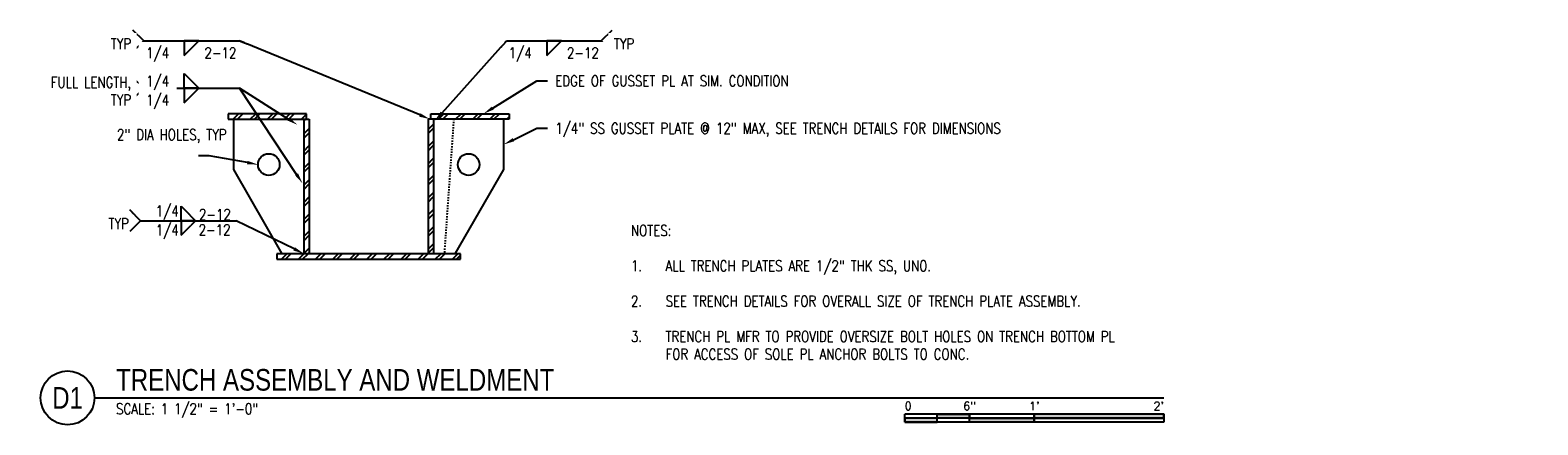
# Model space of a CAD drawing. Header units: inches. Extents: x -53 to 872, y 66 to 205.
# Tile 1 of 29: x -53 to 87, y 91 to 128. Entities that reach past the tile are written whole.
import ezdxf
from ezdxf import colors
from ezdxf.entities.mleader import LeaderData, LeaderLine
from ezdxf.enums import TextEntityAlignment as Align
from ezdxf.math import Vec2, Vec3

# ---------------------------------------------------------------- set-up
doc = ezdxf.new("R2010")
doc.units = ezdxf.units.IN
doc.header["$MEASUREMENT"] = 0
doc.linetypes.add('Dash', pattern=[0.25, 0.125, -0.125])
for name, color, linetype in [('A-ANNO-NOTE', 2, 'Continuous'), ('G-ANNO-TEXT', 2, 'Continuous'), ('M-DETL-PATT', 8, 'Continuous'), ('S-ANNO-NOTE', 2, 'Continuous'), ('S-ANNO-SYMB', 2, 'Continuous'), ('S-DETL-HDLN', 1, 'Dash'), ('S-DETL-MEDM', 3, 'Continuous')]:
    doc.layers.add(name, color=color, linetype=linetype)
doc.styles.add('Annotative', font='romans.shx', dxfattribs={"width": 0.8, "height": 0.125})
doc.styles.add('Arial', font='romans.shx', dxfattribs={"width": 0.8})
doc.styles.add('TITLES', font='swiss.ttf', dxfattribs={"width": 0.8, "height": 0.25})
pattern_1 = [(45, (-65.8567, 36.7482), (-0.79196, 0.79196), []), (45, (-65.8567, 37.9482), (-0.79196, 0.79196), [])]

# ---------------------------------------------------------------- blocks, each defined once
blk = doc.blocks.new('HDR-Si_Weld-Symbol - Both-1969896-TRENCH ASSEMBLY AND WELDMENT')
at = {"layer": 'A-ANNO-NOTE'}
for p, q in [((-0.437, 0), (-0.563, 0.125)), ((-0.437, 0), (-0.563, -0.125)), ((0.031, 0.169), (0.2, 0)), ((0.031, 0), (0.031, 0.169)), ((-0.437, 0), (0.671, 0)), ((0.2, 0), (0.031, 0)), ((0.031, -0.169), (0.2, 0)), ((0.031, 0), (0.031, -0.169)), ((0.2, 0), (0.031, 0))]:
    blk.add_line(p, q, dxfattribs=at)
blk = doc.blocks.new('HDR-Si_Weld-Symbol - Bottom-1969900-TRENCH ASSEMBLY AND WELDMENT')
at = {"layer": 'A-ANNO-NOTE'}
for p, q in [((-0.437, 0), (-0.563, 0.125)), ((-0.437, 0), (-0.563, -0.125)), ((-0.437, 0), (0.671, 0)), ((0.031, -0.169), (0.2, 0)), ((0.031, 0), (0.031, -0.169)), ((0.2, 0), (0.031, 0))]:
    blk.add_line(p, q, dxfattribs=at)
blk = doc.blocks.new('HDR-Si_Weld-Symbol - Bottom-1969904-TRENCH ASSEMBLY AND WELDMENT')
at = {"layer": 'A-ANNO-NOTE'}
for p, q in [((0.661, 0), (0.786, 0.125)), ((-0.437, 0), (0.671, 0)), ((0.031, -0.169), (0.2, 0)), ((0.031, 0), (0.031, -0.169)), ((0.2, 0), (0.031, 0)), ((0.661, 0), (0.786, -0.125))]:
    blk.add_line(p, q, dxfattribs=at)
blk = doc.blocks.new('*U27')
for points in [[(-3, -0.281), (-2.625, -0.281), (-2.625, -0.234), (-3, -0.234)], [(-2.625, -0.188), (-2.25, -0.188), (-2.25, -0.234), (-2.625, -0.234)], [(-2.25, -0.235), (-1.5, -0.235), (-1.5, -0.281), (-2.25, -0.281)], [(-1.5, -0.234), (0, -0.234), (0, -0.187), (-1.5, -0.187)]]:
    blk.add_hatch(color=256).paths.add_polyline_path(points)
for p, q in [((0, -0.187), (-3, -0.187)), ((-3, -0.281), (-3, -0.187)), ((0, -0.234), (-3, -0.234)), ((0, -0.281), (-3, -0.281)), ((-2.625, -0.281), (-2.625, -0.188)), ((-2.25, -0.281), (-2.25, -0.188)), ((-1.5, -0.281), (-1.5, -0.188)), ((0, -0.187), (0, -0.281))]:
    blk.add_line(p, q)
at = {"flags": 128}
for points in [[(-3, -0.281), (-2.625, -0.281), (-2.625, -0.234), (-3, -0.234), (-3, -0.281)], [(-2.625, -0.188), (-2.25, -0.188), (-2.25, -0.234), (-2.625, -0.234), (-2.625, -0.188)], [(-2.25, -0.235), (-1.5, -0.235), (-1.5, -0.281), (-2.25, -0.281), (-2.25, -0.235)], [(-1.5, -0.234), (0, -0.234), (0, -0.187), (-1.5, -0.187), (-1.5, -0.234)]]:
    blk.add_lwpolyline(points, close=True, dxfattribs=at)
at = {"style": 'Arial'}
blk.add_text('0', height=0.0937, dxfattribs=at).set_placement((-3, -0.094), align=Align.MIDDLE_LEFT)
for s, p in [('6"', (-2.25, -0.094)), ("1'", (-1.5, -0.094))]:
    blk.add_text(s, height=0.0937, dxfattribs=at).set_placement(p, align=Align.MIDDLE_CENTER)
blk.add_text("2'", height=0.0937, dxfattribs=at).set_placement((0, -0.094), align=Align.MIDDLE_RIGHT)
blk = doc.blocks.new('*U58')
at = {"linetype": 'Continuous', "lineweight": -3}
blk.add_line((1.125, 0.625), (13.5, 0.625), dxfattribs=at)
at = {"lineweight": -3}
blk.add_circle((0.812, 0.625), 0.312, dxfattribs=at)
at = {"lineweight": -3, "style": 'Arial'}
blk.add_attdef('DRAWING_AREA_TITLE', text='', height=0.187, dxfattribs=at).set_placement((1.374, 0.634), align=Align.BOTTOM_LEFT)
blk.add_attdef('X#', text='', height=0.187, dxfattribs=at).set_placement((0.812, 0.625), align=Align.MIDDLE_CENTER)
blk.add_attdef('SCALE:', text='', height=0.0938, dxfattribs=at).set_placement((1.374, 0.561), align=Align.TOP_LEFT)

msp = doc.modelspace()

# ---------------------------------------------------------------- hatches: boundary and pattern name
at = {"layer": 'M-DETL-PATT', "lineweight": -3}
h = msp.add_hatch(dxfattribs=at)
h.set_pattern_fill('FP_1', color=8, style=0, pattern_type=2)
h.set_pattern_definition(pattern_1)
h.paths.add_polyline_path([(-8.3115, 119.4337), (-8.3115, 119.9337), (-15.5615, 119.9337), (-15.5615, 119.4337), (-15.3115, 119.4337)])
h.paths.add_polyline_path([(-27.0615, 119.4337), (-27.0615, 119.9337), (-34.3115, 119.9337), (-34.3115, 119.4337), (-27.3115, 119.4337)])
h = msp.add_hatch(dxfattribs=at)
h.set_pattern_fill('FP_1', color=8, style=0, pattern_type=2)
h.set_pattern_definition(pattern_1)
h.paths.add_polyline_path([(-15.3115, 106.9665), (-15.3115, 119.4337), (-15.8115, 119.4337), (-15.8115, 106.9665)])
h.paths.add_polyline_path([(-26.8115, 106.9665), (-26.8115, 119.4337), (-27.3115, 119.4337), (-27.3115, 106.9665)])
h = msp.add_hatch(dxfattribs=at)
h.set_pattern_fill('FP_1', color=8, style=0, pattern_type=2)
h.set_pattern_definition(pattern_1)
h.paths.add_polyline_path([(-12.8115, 106.4665), (-12.8115, 106.9665), (-29.8115, 106.9665), (-29.8115, 106.4665)])

# ---------------------------------------------------------------- linework, layer by layer
at = {"layer": 'S-DETL-HDLN', "lineweight": -3}
msp.add_line((-13.4435, 119.4337), (-14.3187, 106.9665), dxfattribs=at)
at = {"layer": 'S-DETL-MEDM', "lineweight": -3}
for p, q in [((-27.0615, 119.9337), (-34.3115, 119.9337)), ((-34.3115, 119.9337), (-34.3115, 119.4337)), ((-34.3115, 119.4337), (-26.8115, 119.4337)), ((-33.8115, 114.7608), (-33.8115, 119.4337)), ((-27.3115, 119.4337), (-27.3115, 106.9665)), ((-27.0615, 119.4337), (-27.0615, 119.9337)), ((-26.8115, 119.4337), (-26.8115, 106.9665)), ((-8.3115, 119.4337), (-15.8115, 119.4337)), ((-15.8115, 119.4337), (-15.8115, 106.9665)), ((-15.5615, 119.4337), (-15.5615, 119.9337)), ((-15.5615, 119.9337), (-8.3115, 119.9337)), ((-15.3115, 119.4337), (-15.3115, 106.9665)), ((-8.8115, 114.7608), (-8.8115, 119.4337)), ((-8.3115, 119.9337), (-8.3115, 119.4337)), ((-29.3115, 106.9665), (-33.8115, 114.7608)), ((-13.3115, 106.9665), (-8.8115, 114.7608)), ((-12.8115, 106.9665), (-29.8115, 106.9665)), ((-29.8115, 106.9665), (-29.8115, 106.4665)), ((-29.8115, 106.4665), (-12.8115, 106.4665)), ((-12.8115, 106.4665), (-12.8115, 106.9665))]:
    msp.add_line(p, q, dxfattribs=at)
for centre in [(-30.5615, 115.2222), (-12.0615, 115.2222)]:
    msp.add_circle(centre, 1, dxfattribs=at)

# ---------------------------------------------------------------- block references
at = {"layer": 'A-ANNO-NOTE', "lineweight": -3, "xscale": 8, "yscale": 8, "zscale": 8}
for name, p in [('HDR-Si_Weld-Symbol - Bottom-1969904-TRENCH ASSEMBLY AND WELDMENT', (-5.0716, 126.6732)), ('HDR-Si_Weld-Symbol - Both-1969896-TRENCH ASSEMBLY AND WELDMENT', (-38.6331, 122.2947))]:
    msp.add_blockref(name, p, dxfattribs=at)
at = {"layer": 'S-ANNO-SYMB', "lineweight": -3, "xscale": 7.999999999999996, "yscale": 7.999999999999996, "zscale": 7.999999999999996}
msp.add_blockref('*U27', (52.3078, 93.6125), dxfattribs=at)

# ---------------------------------------------------------------- texts
at = {"layer": 'A-ANNO-NOTE', "lineweight": -3, "char_height": 1, "line_spacing_factor": 0.981704, "style": 'Annotative', "bg_fill": 2}
for s, insert, width, attachment_point in [('\\pxt3.2,6.4,9.6,12.8,16,19.2,22.4,25.6,28.8,32,35.2,38.4,41.6,44.8,48,51.2,54.4,57.6,60.8,64,67.2,70.4,73.6,76.8,80,83.2,86.4,89.6,92.8,96,99.2,102.4;{TYP}', (-43.5222, 109.7538), 2.217323, 6), ('\\pxqc,t3.2,6.4,9.6,12.8,16,19.2,22.4,25.6,28.8,32,35.2,38.4,41.6,44.8,48,51.2,54.4,57.6,60.8,64,67.2,70.4,73.6,76.8,80,83.2,86.4,89.6,92.8,96,99.2,102.4;{1/4}', (-39.9668, 109.6597), 2.499528, 2)]:
    msp.add_mtext(s, dxfattribs=dict(at, insert=insert, width=width, attachment_point=attachment_point))
at = {"layer": 'G-ANNO-TEXT', "lineweight": -3, "insert": (2.9691, 109.614), "char_height": 1, "width": 50.534803, "attachment_point": 1, "line_spacing_factor": 0.981704, "style": 'Annotative', "bg_fill": 2}
msp.add_mtext('\\pxt3.2,6.4,9.6,12.8,16,19.2,22.4,25.6,28.8,32,35.2,38.4,41.6,44.8,48,51.2,54.4,57.6,60.8,64,67.2,70.4,73.6,76.8,80,83.2,86.4,89.6,92.8,96,99.2,102.4;NOTES:\\P\\P\\pi-3.2,l3.2;1.^IALL TRENCH PLATES ARE 1/2" THK SS, UNO.\\P\\pi0,l0,t6.4,9.6,12.8,16,19.2,22.4,25.6,28.8,32,35.2,38.4,41.6,44.8,48,51.2,54.4,57.6,60.8,64,67.2,70.4,73.6,76.8,80,83.2,86.4,89.6,92.8,96,99.2,102.4;\\P\\pi-3.2,l3.2,t3.2,6.4,9.6,12.8,16,19.2,22.4,25.6,28.8,32,35.2,38.4,41.6,44.8,48,51.2,54.4,57.6,60.8,64,67.2,70.4,73.6,76.8,80,83.2,86.4,89.6,92.8,96,99.2,102.4;2.^ISEE TRENCH DETAILS FOR OVERALL SIZE OF TRENCH PLATE ASSEMBLY.\\P\\pi0,l0,t6.4,9.6,12.8,16,19.2,22.4,25.6,28.8,32,35.2,38.4,41.6,44.8,48,51.2,54.4,57.6,60.8,64,67.2,70.4,73.6,76.8,80,83.2,86.4,89.6,92.8,96,99.2,102.4;\\P\\pi-3.2,l3.2,t3.2,6.4,9.6,12.8,16,19.2,22.4,25.6,28.8,32,35.2,38.4,41.6,44.8,48,51.2,54.4,57.6,60.8,64,67.2,70.4,73.6,76.8,80,83.2,86.4,89.6,92.8,96,99.2,102.4;3.^ITRENCH PL MFR TO PROVIDE OVERSIZE BOLT HOLES ON TRENCH BOTTOM PL FOR ACCESS OF SOLE PL ANCHOR BOLTS TO CONC.', dxfattribs=at)

# ---------------------------------------------------------------- leaders
at = {"layer": 'S-ANNO-NOTE', "lineweight": -3}
ml = msp.add_multileader_mtext('Standard', dxfattribs=at)
ml.set_content('\\A1;EDGE OF GUSSET PL AT SIM. CONDITION', color=256, style='Annotative')
ml.set_leader_properties(color=1, linetype='ByLayer', lineweight=-1)
ml.build(insert=Vec2(0, 0))
ml.multileader.update_dxf_attribs({"text_right_attachment_type": 3, "dogleg_length": 0.125, "arrow_head_size": 1, "scale": 8})
ctx = ml.context
ctx.base_point, ctx.scale, ctx.char_height, ctx.arrow_head_size, ctx.landing_gap_size, ctx.plane_origin = Vec3(-4.7604, 122.9728), 8, 1, 1, 0.72, Vec3(-9.4291, 129.7476)
ctx.right_attachment = 3
notes = []
notes.append((ctx, [(0, (1, 1, 0), (-5.7604, 122.9728), (1, 0), 1, [(0, [(-10.669, 119.9337)], 0, [])])]))
ctx.mtext.insert, ctx.mtext.width, ctx.mtext.flow_direction = Vec3(-4.0404, 123.4728), 16.133644, 5
ml = msp.add_multileader_mtext('Standard', dxfattribs=at)
ml.set_content('\\A1;1/4" SS GUSSET PLATE @ 12" MAX, SEE TRENCH DETAILS FOR DIMENSIONS', color=256, style='Annotative')
ml.set_leader_properties(color=1, linetype='ByLayer', lineweight=-1)
ml.build(insert=Vec2(0, 0))
ml.multileader.update_dxf_attribs({"text_right_attachment_type": 3, "dogleg_length": 0.125, "arrow_head_size": 1, "scale": 8})
ctx = ml.context
ctx.base_point, ctx.scale, ctx.char_height, ctx.arrow_head_size, ctx.landing_gap_size, ctx.plane_origin = Vec3(-4.7604, 118.5836), 8, 1, 1, 0.72, Vec3(-10.2725, 116.3643)
ctx.right_attachment = 3
notes.append((ctx, [(0, (1, 1, 0), (-5.7604, 118.5836), (1, 0), 1, [(0, [(-8.8115, 117.0829)], 0, [])])]))
ctx.mtext.insert, ctx.mtext.width, ctx.mtext.flow_direction = Vec3(-4.0404, 119.0836), 16.133644, 5
ml = msp.add_multileader_mtext('Standard', dxfattribs=at)
ml.set_content('2" DIA HOLES, TYP', color=256, style='Annotative')
ml.set_leader_properties(color=1, linetype='ByLayer', lineweight=-1)
ml.build(insert=Vec2(0, 0))
ml.multileader.update_dxf_attribs({"text_right_attachment_type": 3, "dogleg_length": 0.125, "arrow_head_size": 1, "scale": 8})
ctx = ml.context
ctx.base_point, ctx.scale, ctx.char_height, ctx.arrow_head_size, ctx.landing_gap_size, ctx.plane_origin = Vec3(-45.3367, 117.902), 8, 1, 1, 0.72, Vec3(-30.5615, 114.2222)
ctx.right_attachment = 3
notes.append((ctx, [(0, (1, 1, 0), (-36.0776, 116.0448), (-1, 0), 1, [(0, [(-31.5615, 115.2222)], 0, [])])]))
ctx.mtext.insert, ctx.mtext.width, ctx.mtext.flow_direction = Vec3(-44.6167, 118.4972), 7.199873, 5
at = {"layer": 'S-ANNO-SYMB', "lineweight": -3}
ml = msp.add_multileader_mtext('Standard', dxfattribs=at)
ml.set_content('', color=256, style='Annotative')
ml.set_leader_properties(color=256, linetype='ByLayer', lineweight=-1)
ml.build(insert=Vec2(0, 0))
ml.multileader.update_dxf_attribs({"has_dogleg": 0, "text_right_attachment_type": 3, "dogleg_length": 0.125, "arrow_head_size": 1, "scale": 8})
ctx = ml.context
ctx.base_point, ctx.scale, ctx.char_height, ctx.arrow_head_size, ctx.landing_gap_size, ctx.plane_origin = Vec3(-34.7058, 122.2947), 8, 1, 1, 0.72, Vec3(-34.49, 114.7112)
ctx.right_attachment, ctx.text_align_type = 3, 2
notes.append((ctx, [(1, (1, 1, 0), (-32.2658, 122.2947), (-1, 0), 1, [(0, [(-27.9167, 118.9069)], 0, [])])]))
ctx.mtext.insert, ctx.mtext.alignment, ctx.mtext.flow_direction = Vec3(-33.9858, 122.7947), 3, 5
ml = msp.add_multileader_mtext('Standard', dxfattribs=at)
ml.set_content('', color=256, style='Annotative')
ml.set_leader_properties(color=256, linetype='ByLayer', lineweight=-1)
ml.build(insert=Vec2(0, 0))
ml.multileader.update_dxf_attribs({"has_dogleg": 0, "text_right_attachment_type": 3, "dogleg_length": 0.125, "arrow_head_size": 1, "scale": 8})
ctx = ml.context
ctx.base_point, ctx.scale, ctx.char_height, ctx.arrow_head_size, ctx.landing_gap_size, ctx.plane_origin = Vec3(-34.7058, 122.2947), 8, 1, 1, 0.72, Vec3(-34.0146, 110.1304)
ctx.right_attachment, ctx.text_align_type = 3, 2
notes.append((ctx, [(1, (1, 1, 0), (-32.2658, 122.2947), (-1, 0), 1, [(0, [(-27.4413, 113.4822)], 0, [])])]))
ctx.mtext.insert, ctx.mtext.alignment, ctx.mtext.flow_direction = Vec3(-33.9858, 122.7947), 3, 5
for ctx, leaders in notes:
    for number, flags, end, landing, length, lines in leaders:
        leader = LeaderData()
        leader.index, (leader.has_last_leader_line, leader.has_dogleg_vector, leader.attachment_direction) = number, flags
        leader.last_leader_point, leader.dogleg_vector, leader.dogleg_length = Vec3(end), Vec3(landing), length
        for number, points, colour, breaks in lines:
            line = LeaderLine()
            line.index, line.vertices, line.color, line.breaks = number, Vec3.list(points), colors.encode_raw_color(colour), breaks
            leader.lines.append(line)
        ctx.leaders.append(leader)

# ---------------------------------------------------------------- next in the draw order: block references
ref = msp.add_blockref('*U58', (-55.6922, 88.6125), dxfattribs=dict(at, xscale=7.999999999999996, yscale=7.999999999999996, zscale=7.999999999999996))
ref.add_attrib('SCALE:', 'SCALE: 1 1/2" = 1\'-0"', dxfattribs={"layer": '0', "lineweight": -3, "height": 1, "style": 'Annotative', "width": 0.796875}).set_placement((-44.6978, 93.0972), align=Align.TOP_LEFT)
ref.add_attrib('DRAWING_AREA_TITLE', 'TRENCH ASSEMBLY AND WELDMENT', dxfattribs={"layer": '0', "lineweight": -3, "height": 2, "style": 'TITLES', "width": 0.796875}).set_placement((-44.6978, 93.6838), align=Align.BOTTOM_LEFT)
ref.add_attrib('X#', 'D1', dxfattribs={"layer": '0', "lineweight": -3, "height": 2, "style": 'TITLES', "width": 0.796875}).set_placement((-49.1922, 93.6125), align=Align.MIDDLE_CENTER)

# ---------------------------------------------------------------- next in the draw order: texts
at = {"layer": 'A-ANNO-NOTE', "lineweight": -3, "char_height": 1, "line_spacing_factor": 0.981704, "style": 'Annotative', "bg_fill": 2}
for s, insert, width, attachment_point in [('\\pxqc,t3.2,6.4,9.6,12.8,16,19.2,22.4,25.6,28.8,32,35.2,38.4,41.6,44.8,48,51.2,54.4,57.6,60.8,64,67.2,70.4,73.6,76.8,80,83.2,86.4,89.6,92.8,96,99.2,102.4;{1/4}', (-7.2901, 126.0662), 2.499528, 2), ('\\pxt3.2,6.4,9.6,12.8,16,19.2,22.4,25.6,28.8,32,35.2,38.4,41.6,44.8,48,51.2,54.4,57.6,60.8,64,67.2,70.4,73.6,76.8,80,83.2,86.4,89.6,92.8,96,99.2,102.4;{2-12}', (-2.9519, 126.0662), 3.449449, 1), ('\\pxqc,t3.2,6.4,9.6,12.8,16,19.2,22.4,25.6,28.8,32,35.2,38.4,41.6,44.8,48,51.2,54.4,57.6,60.8,64,67.2,70.4,73.6,76.8,80,83.2,86.4,89.6,92.8,96,99.2,102.4;{1/4}', (-40.8517, 121.6876), 2.499528, 2), ('\\pxqc,t3.2,6.4,9.6,12.8,16,19.2,22.4,25.6,28.8,32,35.2,38.4,41.6,44.8,48,51.2,54.4,57.6,60.8,64,67.2,70.4,73.6,76.8,80,83.2,86.4,89.6,92.8,96,99.2,102.4;{1/4}', (-39.9668, 110.0888), 2.499528, 8)]:
    msp.add_mtext(s, dxfattribs=dict(at, insert=insert, width=width, attachment_point=attachment_point))

# ---------------------------------------------------------------- next in the draw order: texts
for s, insert, width, attachment_point in [('\\pxt3.2,6.4,9.6,12.8,16,19.2,22.4,25.6,28.8,32,35.2,38.4,41.6,44.8,48,51.2,54.4,57.6,60.8,64,67.2,70.4,73.6,76.8,80,83.2,86.4,89.6,92.8,96,99.2,102.4;{TYP}', (1.3827, 126.4015), 2.217323, 4), ('\\pxqc,t3.2,6.4,9.6,12.8,16,19.2,22.4,25.6,28.8,32,35.2,38.4,41.6,44.8,48,51.2,54.4,57.6,60.8,64,67.2,70.4,73.6,76.8,80,83.2,86.4,89.6,92.8,96,99.2,102.4;{1/4}', (-40.8517, 122.1167), 2.499528, 8), ('\\pxt3.2,6.4,9.6,12.8,16,19.2,22.4,25.6,28.8,32,35.2,38.4,41.6,44.8,48,51.2,54.4,57.6,60.8,64,67.2,70.4,73.6,76.8,80,83.2,86.4,89.6,92.8,96,99.2,102.4;{2-12}', (-34.0996, 109.6746), 3.449449, 3)]:
    msp.add_mtext(s, dxfattribs=dict(at, insert=insert, width=width, attachment_point=attachment_point))

# ---------------------------------------------------------------- next in the draw order: leaders
at = {"layer": 'S-ANNO-SYMB', "lineweight": -3}
ml = msp.add_multileader_mtext('Standard', dxfattribs=at)
ml.set_content('', color=256, style='Annotative')
ml.set_leader_properties(color=256, linetype='ByLayer', lineweight=-1)
ml.build(insert=Vec2(0, 0))
ml.multileader.update_dxf_attribs({"has_dogleg": 0, "text_right_attachment_type": 3, "dogleg_length": 0.125, "arrow_head_size": 1, "scale": 8})
ctx = ml.context
ctx.base_point, ctx.scale, ctx.char_height, ctx.arrow_head_size, ctx.landing_gap_size, ctx.plane_origin = Vec3(-8.5716, 126.6732), 8, 1, 1, 0.72, Vec3(-15.192, 119.4337)
ctx.right_attachment = 3
notes = []
notes.append((ctx, [(0, (1, 1, 0), (-9.5716, 126.6732), (1, 0), 1, [(0, [(-15.192, 119.2803)], 0, [])])]))
ctx.mtext.insert, ctx.mtext.flow_direction = Vec3(-7.8516, 127.1732), 5
for ctx, leaders in notes:
    for number, flags, end, landing, length, lines in leaders:
        leader = LeaderData()
        leader.index, (leader.has_last_leader_line, leader.has_dogleg_vector, leader.attachment_direction) = number, flags
        leader.last_leader_point, leader.dogleg_vector, leader.dogleg_length = Vec3(end), Vec3(landing), length
        for number, points, colour, breaks in lines:
            line = LeaderLine()
            line.index, line.vertices, line.color, line.breaks = number, Vec3.list(points), colors.encode_raw_color(colour), breaks
            leader.lines.append(line)
        ctx.leaders.append(leader)

# ---------------------------------------------------------------- next in the draw order: texts
at = {"layer": 'A-ANNO-NOTE', "lineweight": -3, "char_height": 1, "line_spacing_factor": 0.981704, "style": 'Annotative', "bg_fill": 2}
for s, insert, width, attachment_point in [('\\pxqr,t3.2,6.4,9.6,12.8,16,19.2,22.4,25.6,28.8,32,35.2,38.4,41.6,44.8,48,51.2,54.4,57.6,60.8,64,67.2,70.4,73.6,76.8,80,83.2,86.4,89.6,92.8,96,99.2,102.4;{FULL LENGTH,\\PTYP}', (-43.3066, 122.0229), 8.849134, 6), ('\\pxt3.2,6.4,9.6,12.8,16,19.2,22.4,25.6,28.8,32,35.2,38.4,41.6,44.8,48,51.2,54.4,57.6,60.8,64,67.2,70.4,73.6,76.8,80,83.2,86.4,89.6,92.8,96,99.2,102.4;{2-12}', (-34.0737, 110.1036), 3.449449, 9)]:
    msp.add_mtext(s, dxfattribs=dict(at, insert=insert, width=width, attachment_point=attachment_point))

# ---------------------------------------------------------------- next in the draw order: block references
at = {"layer": 'A-ANNO-NOTE', "lineweight": -3, "xscale": 8, "yscale": 8, "zscale": 8}
for name, p in [('HDR-Si_Weld-Symbol - Bottom-1969900-TRENCH ASSEMBLY AND WELDMENT', (-38.6331, 126.6732)), ('HDR-Si_Weld-Symbol - Both-1969896-TRENCH ASSEMBLY AND WELDMENT', (-38.9353, 110.0255))]:
    msp.add_blockref(name, p, dxfattribs=at)

# ---------------------------------------------------------------- next in the draw order: leaders
at = {"layer": 'S-ANNO-SYMB', "lineweight": -3}
ml = msp.add_multileader_mtext('Standard', dxfattribs=at)
ml.set_content('', color=256, style='Annotative')
ml.set_leader_properties(color=256, linetype='ByLayer', lineweight=-1)
ml.build(insert=Vec2(0, 0))
ml.multileader.update_dxf_attribs({"has_dogleg": 0, "text_right_attachment_type": 3, "dogleg_length": 0.125, "arrow_head_size": 1, "scale": 8})
ctx = ml.context
ctx.base_point, ctx.scale, ctx.char_height, ctx.arrow_head_size, ctx.landing_gap_size, ctx.plane_origin = Vec3(-35.008, 110.0255), 8, 1, 1, 0.72, Vec3(-27.3115, 106.9665)
ctx.right_attachment, ctx.text_align_type = 3, 2
notes = []
notes.append((ctx, [(0, (1, 1, 0), (-32.568, 110.0255), (-1, 0), 1, [(0, [(-27.3115, 106.9665)], 0, [])])]))
ctx.mtext.insert, ctx.mtext.alignment, ctx.mtext.flow_direction = Vec3(-34.288, 110.5255), 3, 5
for ctx, leaders in notes:
    for number, flags, end, landing, length, lines in leaders:
        leader = LeaderData()
        leader.index, (leader.has_last_leader_line, leader.has_dogleg_vector, leader.attachment_direction) = number, flags
        leader.last_leader_point, leader.dogleg_vector, leader.dogleg_length = Vec3(end), Vec3(landing), length
        for number, points, colour, breaks in lines:
            line = LeaderLine()
            line.index, line.vertices, line.color, line.breaks = number, Vec3.list(points), colors.encode_raw_color(colour), breaks
            leader.lines.append(line)
        ctx.leaders.append(leader)

# ---------------------------------------------------------------- next in the draw order: texts
at = {"layer": 'A-ANNO-NOTE', "lineweight": -3, "char_height": 1, "line_spacing_factor": 0.981704, "style": 'Annotative', "bg_fill": 2}
for s, insert, width, attachment_point in [('\\pxqc,t3.2,6.4,9.6,12.8,16,19.2,22.4,25.6,28.8,32,35.2,38.4,41.6,44.8,48,51.2,54.4,57.6,60.8,64,67.2,70.4,73.6,76.8,80,83.2,86.4,89.6,92.8,96,99.2,102.4;{1/4}', (-40.8517, 126.0662), 2.499528, 2), ('\\pxt3.2,6.4,9.6,12.8,16,19.2,22.4,25.6,28.8,32,35.2,38.4,41.6,44.8,48,51.2,54.4,57.6,60.8,64,67.2,70.4,73.6,76.8,80,83.2,86.4,89.6,92.8,96,99.2,102.4;{2-12}', (-36.5134, 126.0662), 3.449449, 1)]:
    msp.add_mtext(s, dxfattribs=dict(at, insert=insert, width=width, attachment_point=attachment_point))

# ---------------------------------------------------------------- next in the draw order: texts
at = {"layer": 'A-ANNO-NOTE', "lineweight": -3, "insert": (-43.3066, 126.4015), "char_height": 1, "width": 2.199685, "attachment_point": 6, "line_spacing_factor": 0.981704, "style": 'Annotative', "bg_fill": 2}
msp.add_mtext('\\pxqr,t3.2,6.4,9.6,12.8,16,19.2,22.4,25.6,28.8,32,35.2,38.4,41.6,44.8,48,51.2,54.4,57.6,60.8,64,67.2,70.4,73.6,76.8,80,83.2,86.4,89.6,92.8,96,99.2,102.4;{TYP}', dxfattribs=at)

# ---------------------------------------------------------------- next in the draw order: leaders
at = {"layer": 'S-ANNO-SYMB', "lineweight": -3}
ml = msp.add_multileader_mtext('Standard', dxfattribs=at)
ml.set_content('', color=256, style='Annotative')
ml.set_leader_properties(color=256, linetype='ByLayer', lineweight=-1)
ml.build(insert=Vec2(0, 0))
ml.multileader.update_dxf_attribs({"has_dogleg": 0, "text_right_attachment_type": 3, "dogleg_length": 0.125, "arrow_head_size": 1, "scale": 8})
ctx = ml.context
ctx.base_point, ctx.scale, ctx.char_height, ctx.arrow_head_size, ctx.landing_gap_size, ctx.plane_origin = Vec3(-34.7058, 126.6732), 8, 1, 1, 0.72, Vec3(-22.2293, 116.0819)
ctx.right_attachment, ctx.text_align_type = 3, 2
notes = []
notes.append((ctx, [(1, (1, 1, 0), (-32.2658, 126.6732), (-1, 0), 1, [(0, [(-15.656, 119.4337)], 0, [])])]))
ctx.mtext.insert, ctx.mtext.alignment, ctx.mtext.flow_direction = Vec3(-33.9858, 127.1732), 3, 5
for ctx, leaders in notes:
    for number, flags, end, landing, length, lines in leaders:
        leader = LeaderData()
        leader.index, (leader.has_last_leader_line, leader.has_dogleg_vector, leader.attachment_direction) = number, flags
        leader.last_leader_point, leader.dogleg_vector, leader.dogleg_length = Vec3(end), Vec3(landing), length
        for number, points, colour, breaks in lines:
            line = LeaderLine()
            line.index, line.vertices, line.color, line.breaks = number, Vec3.list(points), colors.encode_raw_color(colour), breaks
            leader.lines.append(line)
        ctx.leaders.append(leader)

doc.saveas('drawing.dxf')
